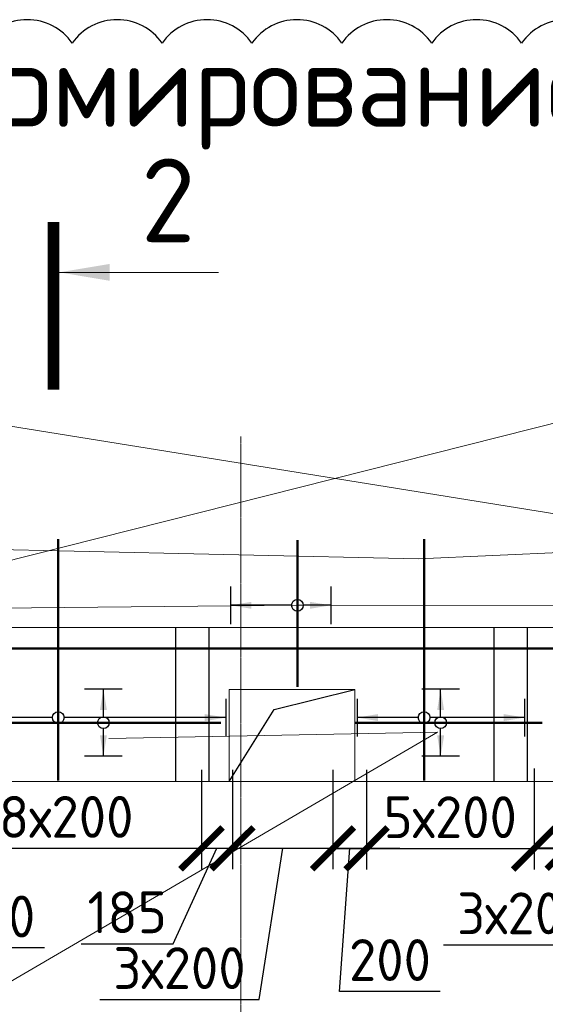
# Model space of a CAD drawing. Header units: millimetres. Extents: x 247266 to 730847, y -636031 to 10052.
# Tile 92 of 256: x 534392 to 537530, y -369996 to -364115. Entities that reach past the tile are written whole.
import ezdxf
from ezdxf import colors
from ezdxf.entities.mleader import LeaderData, LeaderLine
from ezdxf.math import Vec2, Vec3

# ---------------------------------------------------------------- set-up
doc = ezdxf.new("R2010")
doc.units = ezdxf.units.MM
doc.set_wipeout_variables(frame=1)
for name, pattern in [('______5', [1100, 800, -100, 100, -100]), ('________', [0]), ('HIDDEN2', [4.7625, 3.175, -1.5875]), ('осевая', [50.8, 31.75, -6.35, 6.35, -6.35])]:
    doc.linetypes.add(name, pattern=pattern)
for name, color, linetype, lineweight in [('Standard', 7, 'Continuous', 25), ('АрмСтер', 7, 'Continuous', 50), ('Оси', 7, '______5', 18), ('подоснова', 7, 'Continuous', 5), ('Узлы', 7, 'Continuous', 0)]:
    doc.layers.add(name, color=color, linetype=linetype, lineweight=lineweight)
doc.layers.add('Исправления', color=1, linetype='Continuous')
doc.layers.add('РАЗМЕРЫ', color=7, linetype='Continuous')
doc.styles.add('GOST-2.304_Type-B', font='GOST_Common.ttf')
doc.dimstyles.new('СПДС', dxfattribs={"dimscale": 100, "dimtxt": 2.5, "dimasz": 2.5, "dimexe": 1.25, "dimexo": 0, "dimtad": 1, "dimdec": 0, "dimtxsty": 'GOST-2.304_Type-B', "dimblk": 'ARCHTICK', "dimcen": 2.5, "dimdle": 2, "dimadec": 0, "dimazin": 2, "dimtfac": 0.75, "dimtdec": 0, "dimtmove": 1, "dimatfit": 3, "dimfxl": 1, "dimtolj": 1, "dimarcsym": 1})

# ---------------------------------------------------------------- blocks, each defined once
blk = doc.blocks.new('_ArchTick')
at = {"color": 0, "linetype": 'ByBlock', "const_width": 0.15}
blk.add_lwpolyline([(-0.5, -0.5), (0.5, 0.5)], dxfattribs=at)
blk = doc.blocks.new('*D3554')
at = {"layer": 'DEFPOINTS', "color": 0, "ltscale": 100}
for p in [(533662.3, -368713.2), (533862.3, -368761.6), (533862.3, -369064.9)]:
    blk.add_point(p, dxfattribs=at)
at = {"layer": 'РАЗМЕРЫ', "color": 0, "lineweight": -2}
for p, q in [((533662.3, -368713.2), (533662.3, -369189.9)), ((533862.3, -368761.6), (533862.3, -369189.9)), ((533462.3, -369064.9), (534062.3, -369064.9)), ((533940.6, -369659), (533762.3, -369064.9)), ((534541, -369659), (533940.6, -369659))]:
    blk.add_line(p, q, dxfattribs=at)
at = {"layer": 'РАЗМЕРЫ', "color": 0, "lineweight": -2, "ltscale": 100, "xscale": 250, "yscale": 250, "zscale": 250, "rotation": 180}
blk.add_blockref('_ArchTick', (533662.3, -369064.9), dxfattribs=at)
at = {"layer": 'РАЗМЕРЫ', "color": 0, "lineweight": -2, "ltscale": 100, "xscale": 250, "yscale": 250, "zscale": 250}
blk.add_blockref('_ArchTick', (533862.3, -369064.9), dxfattribs=at)
at = {"layer": 'РАЗМЕРЫ', "color": 0, "lineweight": 0, "ltscale": 100, "insert": (534240.8, -369471.4), "char_height": 250, "attachment_point": 5, "style": 'GOST-2.304_Type-B'}
blk.add_mtext('\\A1;200', dxfattribs=at)
blk = doc.blocks.new('*D3555')
at = {"layer": 'DEFPOINTS', "color": 0, "ltscale": 100}
for p in [(533862.3, -368595), (535478.3, -368595.3), (535478.3, -369064.2)]:
    blk.add_point(p, dxfattribs=at)
at = {"layer": 'РАЗМЕРЫ', "color": 0, "lineweight": -2}
for p, q in [((533862.3, -368595), (533862.3, -369189.2)), ((535478.3, -368595.3), (535478.3, -369189.2)), ((533662.3, -369064.2), (535678.3, -369064.2))]:
    blk.add_line(p, q, dxfattribs=at)
at = {"layer": 'РАЗМЕРЫ', "color": 0, "lineweight": -2, "ltscale": 100, "xscale": 250, "yscale": 250, "zscale": 250, "rotation": 180}
blk.add_blockref('_ArchTick', (533862.3, -369064.2), dxfattribs=at)
at = {"layer": 'РАЗМЕРЫ', "color": 0, "lineweight": -2, "ltscale": 100, "xscale": 250, "yscale": 250, "zscale": 250}
blk.add_blockref('_ArchTick', (535478.3, -369064.2), dxfattribs=at)
at = {"layer": 'РАЗМЕРЫ', "color": 0, "lineweight": 0, "ltscale": 100, "insert": (534670.3, -368876.6), "char_height": 250, "attachment_point": 5, "style": 'GOST-2.304_Type-B'}
blk.add_mtext('\\A1;8х200', dxfattribs=at)
blk = doc.blocks.new('*D3556')
at = {"layer": 'DEFPOINTS', "color": 0, "ltscale": 100}
for p in [(535662.3, -368595), (535477.4, -368732.5), (535662.3, -369064.2)]:
    blk.add_point(p, dxfattribs=at)
at = {"layer": 'РАЗМЕРЫ', "color": 0, "lineweight": -2}
for p, q in [((535662.3, -368595), (535662.3, -369189.2)), ((535477.4, -368732.5), (535477.4, -369189.2)), ((535277.4, -369064.2), (535862.3, -369064.2)), ((535308.9, -369633.8), (535569.9, -369064.2)), ((534758.5, -369633.8), (535308.9, -369633.8))]:
    blk.add_line(p, q, dxfattribs=at)
at = {"layer": 'РАЗМЕРЫ', "color": 0, "lineweight": -2, "ltscale": 100, "xscale": 250, "yscale": 250, "zscale": 250, "rotation": 180}
blk.add_blockref('_ArchTick', (535477.4, -369064.2), dxfattribs=at)
at = {"layer": 'РАЗМЕРЫ', "color": 0, "lineweight": -2, "ltscale": 100, "xscale": 250, "yscale": 250, "zscale": 250}
blk.add_blockref('_ArchTick', (535662.3, -369064.2), dxfattribs=at)
at = {"layer": 'РАЗМЕРЫ', "color": 0, "lineweight": 0, "ltscale": 100, "insert": (535033.7, -369446.2), "char_height": 250, "attachment_point": 5, "style": 'GOST-2.304_Type-B'}
blk.add_mtext('\\A1;185', dxfattribs=at)
blk = doc.blocks.new('*D3557')
at = {"layer": 'DEFPOINTS', "color": 0, "ltscale": 100}
for p in [(536262.3, -368595), (535662.3, -368704.7), (536262.3, -369064.2)]:
    blk.add_point(p, dxfattribs=at)
at = {"layer": 'РАЗМЕРЫ', "color": 0, "lineweight": -2}
for p, q in [((536262.3, -368595), (536262.3, -369189.2)), ((535662.3, -368704.7), (535662.3, -369189.2)), ((535462.3, -369064.2), (536462.3, -369064.2)), ((535821.4, -369967.3), (535962.3, -369064.2)), ((534870.6, -369967.3), (535821.4, -369967.3))]:
    blk.add_line(p, q, dxfattribs=at)
at = {"layer": 'РАЗМЕРЫ', "color": 0, "lineweight": -2, "ltscale": 100, "xscale": 250, "yscale": 250, "zscale": 250, "rotation": 180}
blk.add_blockref('_ArchTick', (535662.3, -369064.2), dxfattribs=at)
at = {"layer": 'РАЗМЕРЫ', "color": 0, "lineweight": -2, "ltscale": 100, "xscale": 250, "yscale": 250, "zscale": 250}
blk.add_blockref('_ArchTick', (536262.3, -369064.2), dxfattribs=at)
at = {"layer": 'РАЗМЕРЫ', "color": 0, "lineweight": 0, "ltscale": 100, "insert": (535346, -369779.7), "char_height": 250, "attachment_point": 5, "style": 'GOST-2.304_Type-B'}
blk.add_mtext('\\A1;3х200', dxfattribs=at)
blk = doc.blocks.new('*D3558')
at = {"layer": 'DEFPOINTS', "color": 0, "ltscale": 100}
for p in [(536462.3, -368595), (536262.3, -368682.7), (536462.3, -369064.2)]:
    blk.add_point(p, dxfattribs=at)
at = {"layer": 'РАЗМЕРЫ', "color": 0, "lineweight": -2}
for p, q in [((536462.3, -368595), (536462.3, -369189.2)), ((536262.3, -368682.7), (536262.3, -369189.2)), ((536062.3, -369064.2), (536662.3, -369064.2)), ((536302.2, -369919.1), (536362.3, -369064.2)), ((536902.7, -369919.1), (536302.2, -369919.1))]:
    blk.add_line(p, q, dxfattribs=at)
at = {"layer": 'РАЗМЕРЫ', "color": 0, "lineweight": -2, "ltscale": 100, "xscale": 250, "yscale": 250, "zscale": 250, "rotation": 180}
blk.add_blockref('_ArchTick', (536262.3, -369064.2), dxfattribs=at)
at = {"layer": 'РАЗМЕРЫ', "color": 0, "lineweight": -2, "ltscale": 100, "xscale": 250, "yscale": 250, "zscale": 250}
blk.add_blockref('_ArchTick', (536462.3, -369064.2), dxfattribs=at)
at = {"layer": 'РАЗМЕРЫ', "color": 0, "lineweight": 0, "ltscale": 100, "insert": (536602.5, -369731.5), "char_height": 250, "attachment_point": 5, "style": 'GOST-2.304_Type-B'}
blk.add_mtext('\\A1;200', dxfattribs=at)
blk = doc.blocks.new('*D3559')
at = {"layer": 'DEFPOINTS', "color": 0, "ltscale": 100}
for p in [(537462.3, -368587), (536462.3, -368703.6), (537462.3, -369065.9)]:
    blk.add_point(p, dxfattribs=at)
at = {"layer": 'РАЗМЕРЫ', "color": 0, "lineweight": -2}
for p, q in [((537462.3, -368587), (537462.3, -369190.9)), ((536462.3, -368703.6), (536462.3, -369190.9)), ((536262.3, -369065.9), (537662.3, -369065.9))]:
    blk.add_line(p, q, dxfattribs=at)
at = {"layer": 'РАЗМЕРЫ', "color": 0, "lineweight": -2, "ltscale": 100, "xscale": 250, "yscale": 250, "zscale": 250, "rotation": 180}
blk.add_blockref('_ArchTick', (536462.3, -369065.9), dxfattribs=at)
at = {"layer": 'РАЗМЕРЫ', "color": 0, "lineweight": -2, "ltscale": 100, "xscale": 250, "yscale": 250, "zscale": 250}
blk.add_blockref('_ArchTick', (537462.3, -369065.9), dxfattribs=at)
at = {"layer": 'РАЗМЕРЫ', "color": 0, "lineweight": 0, "ltscale": 100, "insert": (536962.3, -368878.3), "char_height": 250, "attachment_point": 5, "style": 'GOST-2.304_Type-B'}
blk.add_mtext('\\A1;5х200', dxfattribs=at)
blk = doc.blocks.new('*D3560')
at = {"layer": 'DEFPOINTS', "color": 0, "ltscale": 100}
for p in [(537662.3, -368595), (538262.3, -368595), (538262.3, -369062.1)]:
    blk.add_point(p, dxfattribs=at)
at = {"layer": 'РАЗМЕРЫ', "color": 0, "lineweight": -2}
for p, q in [((537662.3, -368595), (537662.3, -369187.1)), ((538262.3, -368595), (538262.3, -369187.1)), ((537462.3, -369062.1), (538462.3, -369062.1)), ((537873.6, -369640.1), (537962.3, -369062.1)), ((536922.8, -369640.1), (537873.6, -369640.1))]:
    blk.add_line(p, q, dxfattribs=at)
at = {"layer": 'РАЗМЕРЫ', "color": 0, "lineweight": -2, "ltscale": 100, "xscale": 250, "yscale": 250, "zscale": 250, "rotation": 180}
blk.add_blockref('_ArchTick', (537662.3, -369062.1), dxfattribs=at)
at = {"layer": 'РАЗМЕРЫ', "color": 0, "lineweight": -2, "ltscale": 100, "xscale": 250, "yscale": 250, "zscale": 250}
blk.add_blockref('_ArchTick', (538262.3, -369062.1), dxfattribs=at)
at = {"layer": 'РАЗМЕРЫ', "color": 0, "lineweight": 0, "ltscale": 100, "insert": (537398.2, -369452.5), "char_height": 250, "attachment_point": 5, "style": 'GOST-2.304_Type-B'}
blk.add_mtext('\\A1;3х200', dxfattribs=at)
blk = doc.blocks.new('*U3108')
at = {"layer": 'РАЗМЕРЫ'}
for p, q in [((112.5, 800), (-112.5, 800)), ((112.5, -1000), (-112.5, -1000))]:
    blk.add_line(p, q, dxfattribs=at)
at = {"layer": 'РАЗМЕРЫ', "ltscale": 15}
blk.add_line((0, -1000), (0, 800), dxfattribs=at)
at = {"layer": 'РАЗМЕРЫ'}
for points in [[(0, 800), (20.9, 674.8), (-20.9, 674.8)], [(0, -1000), (20.9, -874.8), (-20.9, -874.8)]]:
    blk.add_solid(points, dxfattribs=at)
at = {"linetype": 'Continuous', "lineweight": 0}
blk.add_wipeout([(35, 0), (28.3, 20.6), (10.8, 33.3), (-10.8, 33.3), (-28.3, 20.6), (-35, 0), (-28.3, -20.6), (-10.8, -33.3), (10.8, -33.3), (28.3, -20.6)], dxfattribs=at)
at = {"color": 0, "linetype": 'ByBlock', "lineweight": -2, "ltscale": 100}
blk.add_line((-375.3, 0), (1064.7, 0), dxfattribs=at)
at = {"layer": 'РАЗМЕРЫ'}
blk.add_circle((0, 0), 35, dxfattribs=at)
blk = doc.blocks.new('*U3105')
at = {"layer": 'РАЗМЕРЫ'}
for p, q in [((112.5, 400), (-112.5, 400)), ((112.5, -600), (-112.5, -600))]:
    blk.add_line(p, q, dxfattribs=at)
at = {"layer": 'РАЗМЕРЫ', "ltscale": 15}
blk.add_line((0, -600), (0, 400), dxfattribs=at)
at = {"layer": 'РАЗМЕРЫ'}
for points in [[(0, 400), (20.9, 274.8), (-20.9, 274.8)], [(0, -600), (20.9, -474.8), (-20.9, -474.8)]]:
    blk.add_solid(points, dxfattribs=at)
at = {"linetype": 'Continuous', "lineweight": 0}
blk.add_wipeout([(35, 0), (28.3, 20.6), (10.8, 33.3), (-10.8, 33.3), (-28.3, 20.6), (-35, 0), (-28.3, -20.6), (-10.8, -33.3), (10.8, -33.3), (28.3, -20.6)], dxfattribs=at)
at = {"color": 0, "linetype": 'ByBlock', "lineweight": -2, "ltscale": 100}
blk.add_line((-375.3, 0), (1064.7, 0), dxfattribs=at)
at = {"layer": 'РАЗМЕРЫ'}
blk.add_circle((0, 0), 35, dxfattribs=at)
blk = doc.blocks.new('*U3639')
at = {"layer": 'РАЗМЕРЫ'}
for p, q in [((112.5, 400), (-112.5, 400)), ((112.5, -200), (-112.5, -200))]:
    blk.add_line(p, q, dxfattribs=at)
at = {"layer": 'РАЗМЕРЫ', "ltscale": 15}
blk.add_line((0, -200), (0, 400), dxfattribs=at)
at = {"layer": 'РАЗМЕРЫ'}
for points in [[(0, 400), (20.9, 274.8), (-20.9, 274.8)], [(0, -200), (20.9, -74.8), (-20.9, -74.8)]]:
    blk.add_solid(points, dxfattribs=at)
at = {"linetype": 'Continuous', "lineweight": 0}
blk.add_wipeout([(35, 0), (28.3, 20.6), (10.8, 33.3), (-10.8, 33.3), (-28.3, 20.6), (-35, 0), (-28.3, -20.6), (-10.8, -33.3), (10.8, -33.3), (28.3, -20.6)], dxfattribs=at)
at = {"color": 0, "linetype": 'ByBlock', "lineweight": -2, "ltscale": 100}
blk.add_line((-486.6, 0), (388.4, 0), dxfattribs=at)
at = {"layer": 'РАЗМЕРЫ'}
blk.add_circle((0, 0), 35, dxfattribs=at)
blk = doc.blocks.new('*U3113')
at = {"color": 0, "linetype": 'ByBlock', "lineweight": -2, "ltscale": 100}
blk.add_line((-3817, 0), (10083, 0), dxfattribs=at)
blk = doc.blocks.new('*U3643')
at = {"layer": 'РАЗМЕРЫ'}
for p, q in [((112.5, 200), (-112.5, 200)), ((112.5, -200), (-112.5, -200))]:
    blk.add_line(p, q, dxfattribs=at)
at = {"layer": 'РАЗМЕРЫ', "ltscale": 15}
blk.add_line((0, -200), (0, 200), dxfattribs=at)
at = {"layer": 'РАЗМЕРЫ'}
for points in [[(0, 200), (20.9, 74.8), (-20.9, 74.8)], [(0, -200), (20.9, -74.8), (-20.9, -74.8)]]:
    blk.add_solid(points, dxfattribs=at)
at = {"linetype": 'Continuous', "lineweight": 0}
blk.add_wipeout([(35, 0), (28.3, 20.6), (10.8, 33.3), (-10.8, 33.3), (-28.3, 20.6), (-35, 0), (-28.3, -20.6), (-10.8, -33.3), (10.8, -33.3), (28.3, -20.6)], dxfattribs=at)
at = {"color": 0, "linetype": 'ByBlock', "lineweight": -2, "ltscale": 100}
blk.add_line((-1043.4, 0), (701.6, 0), dxfattribs=at)
at = {"layer": 'РАЗМЕРЫ'}
blk.add_circle((0, 0), 35, dxfattribs=at)
blk = doc.blocks.new('*U3644')
at = {"layer": 'РАЗМЕРЫ'}
for p, q in [((112.5, 200), (-112.5, 200)), ((112.5, -200), (-112.5, -200))]:
    blk.add_line(p, q, dxfattribs=at)
at = {"layer": 'РАЗМЕРЫ', "ltscale": 15}
blk.add_line((0, -200), (0, 200), dxfattribs=at)
at = {"layer": 'РАЗМЕРЫ'}
for points in [[(0, 200), (20.9, 74.8), (-20.9, 74.8)], [(0, -200), (20.9, -74.8), (-20.9, -74.8)]]:
    blk.add_solid(points, dxfattribs=at)
at = {"linetype": 'Continuous', "lineweight": 0}
blk.add_wipeout([(35, 0), (28.3, 20.6), (10.8, 33.3), (-10.8, 33.3), (-28.3, 20.6), (-35, 0), (-28.3, -20.6), (-10.8, -33.3), (10.8, -33.3), (28.3, -20.6)], dxfattribs=at)
at = {"color": 0, "linetype": 'ByBlock', "lineweight": -2, "ltscale": 100}
blk.add_line((-513.4, 0), (606.6, 0), dxfattribs=at)
at = {"layer": 'РАЗМЕРЫ'}
blk.add_circle((0, 0), 35, dxfattribs=at)
blk = doc.blocks.new('_None')

msp = doc.modelspace()

# ---------------------------------------------------------------- linework, layer by layer
at = {"linetype": 'HIDDEN2', "transparency": 33554687}
for p, q in [((535322.33, -367745.23, 3100), (535322.33, -368665.23, 3100)), ((535522.33, -368665.23, 3100), (535522.33, -367745.23, 3100)), ((537222.33, -367745.23, 3100), (537222.33, -368665.23, 3100)), ((537422.33, -368665.23, 3100), (537422.33, -367745.23, 3100))]:
    msp.add_line(p, q, dxfattribs=at)
at = {"layer": 'Standard', "linetype": '________', "lineweight": 0, "transparency": 33554687}
for p, q in [((532362.33, -367745.23, 3100), (539312.33, -367745.23, 3100)), ((539312.33, -367745.23, 3100), (532362.33, -367745.23, 3100)), ((535532.33, -367745.23, 3100), (537222.33, -367745.23, 3100)), ((538917.33, -368665.23, 3100), (532562.33, -368665.23, 3100)), ((536007.33, -368665.23, 3100), (535187.33, -368665.23, 3100)), ((537897.33, -368665.23, 3100), (537007.33, -368665.23, 3100))]:
    msp.add_line(p, q, dxfattribs=at)
at = {"layer": 'Standard', "linetype": '________', "lineweight": 0, "transparency": 33554687, "elevation": 3100}
msp.add_lwpolyline([(535641.85, -368115.23), (536391.79, -368115.23), (536391.79, -368665.23), (535641.85, -368665.23)], close=True, dxfattribs=at)
at = {"layer": 'Исправления', "elevation": 3100}
msp.add_lwpolyline([(537924.51, -364254.59, 0.5205671), (537388.08, -364254.59, 0.5205671), (536851.65, -364254.59, 0.5205671), (536315.23, -364254.59, 0.5205671), (535778.8, -364254.59, 0.5205671), (535242.37, -364254.59, 0.5205671), (534705.94, -364254.59, 0.5205671), (534169.51, -364254.59, 0.5205671), (533633.08, -364254.59, 0.5205671), (533096.65, -364254.59, 0.5205671), (532560.22, -364254.59, 0.5205671), (532023.79, -364254.59, 0.5205671), (531487.37, -364254.59, 0.5205671), (530950.94, -364254.59, 0.5205671)], format="xyb", dxfattribs=at)
at = {"layer": 'Оси', "linetype": 'осевая', "lineweight": 0, "ltscale": 0.3, "transparency": 33554687}
msp.add_line((535712.33, -371579.24, 3100), (535712.33, -366604.63, 3100), dxfattribs=at)
at = {"layer": 'РАЗМЕРЫ', "elevation": 3100}
msp.add_lwpolyline([(535641.85, -368665.23), (535910.64, -368234.8), (536391.79, -368115.23)], dxfattribs=at)
at = {"layer": 'Узлы', "linetype": 'Continuous', "lineweight": 0}
msp.add_line((534628.67, -365624.01, 3500), (535578.67, -365624.01, 3500), dxfattribs=at)
at = {"layer": 'Узлы', "linetype": 'Continuous', "lineweight": 0, "const_width": 70, "elevation": 3500}
msp.add_lwpolyline([(534593.67, -365324.01), (534593.67, -366324.01)], dxfattribs=at)
at = {"layer": 'Узлы', "linetype": 'Continuous', "lineweight": 0}
msp.add_solid([(534628.67, -365624.01, 3500), (534929.12, -365674.29, 3500), (534929.12, -365573.74, 3500)], dxfattribs=at)

# ---------------------------------------------------------------- texts
at = {"layer": 'РАЗМЕРЫ', "insert": (535230.19, -364572.55, 3100), "char_height": 500, "attachment_point": 5, "style": 'GOST-2.304_Type-B'}
msp.add_mtext_dynamic_manual_height_columns('а-а (армирование)', width=6973.3337, gutter_width=625, heights=[0], dxfattribs=at)
at = {"layer": 'Узлы', "linetype": 'Continuous', "lineweight": 0, "insert": (535278.67, -365194.01, 3500), "char_height": 500, "attachment_point": 5, "style": 'GOST-2.304_Type-B'}
msp.add_mtext_dynamic_manual_height_columns('2', width=723.8798, gutter_width=25, heights=[0], dxfattribs=at)

# ---------------------------------------------------------------- dimensions: what is measured, and where the dimension line sits
at = {"layer": 'РАЗМЕРЫ', "lineweight": 0}
for base, p1, p2, text, picture, middle in [((535478.33, -369064.24, 3100), (533862.33, -368594.97, 2900), (535478.33, -368595.31, 2900), '8х200', '*D3555', (534670.33, -368876.62, 3100)), ((537462.33, -369065.91, 3100), (536462.33, -368703.6, 3100), (537462.33, -368586.97, 2900), '5х200', '*D3559', (536962.33, -368878.28, 3100))]:
    dim = msp.add_linear_dim(base=base, p1=p1, p2=p2, text=text, dimstyle='СПДС', dxfattribs=at)
    dim.commit()
    dim.dimension.update_dxf_attribs({"geometry": picture, "text_midpoint": middle})
for base, p1, p2, picture, middle in [((535662.33, -369064.24, 3100), (535477.38, -368732.5, 3100), (535662.33, -368594.97, 2900), '*D3556', (535246.38, -369633.83, 3100)), ((536462.33, -369064.24, 3100), (536262.33, -368682.7, 3100), (536462.33, -368594.97, 2900), '*D3558', (536364.73, -369919.12, 3100))]:
    dim = msp.add_linear_dim(base=base, p1=p1, p2=p2, dimstyle='СПДС', dxfattribs=at)
    dim.commit()
    dim.dimension.update_dxf_attribs({"geometry": picture, "text_midpoint": middle, "dimtype": 160})
for base, p1, p2, picture, middle in [((536262.33, -369064.24, 3100), (535662.33, -368704.65, 3100), (536262.33, -368594.97, 2900), '*D3557', (535758.9, -369967.28, 3100)), ((538262.33, -369062.12, 3100), (537662.33, -368594.97, 2900), (538262.33, -368594.97, 2900), '*D3560', (537811.1, -369640.09, 3100))]:
    dim = msp.add_linear_dim(base=base, p1=p1, p2=p2, text='3х200', dimstyle='СПДС', dxfattribs=at)
    dim.commit()
    dim.dimension.update_dxf_attribs({"geometry": picture, "text_midpoint": middle, "dimtype": 160})
dim = msp.add_linear_dim(base=(533862.33, -369064.92, 3100), p1=(533662.33, -368713.21, 3100), p2=(533862.33, -368761.58, 3100), dimstyle='СПДС', dxfattribs=at)
dim.commit()
dim.dimension.update_dxf_attribs({"geometry": '*D3554', "text_midpoint": (534003.07, -369471.42, 3100)})

# ---------------------------------------------------------------- next in the draw order: block references
at = {"layer": 'АрмСтер', "ltscale": 15, "rotation": 90}
for name, p in [('*U3108', (534622.32, -368283.31, 3100)), ('*U3105', (536806.23, -368283.31, 3100))]:
    msp.add_blockref(name, p, dxfattribs=at)

# ---------------------------------------------------------------- next in the draw order: block references
msp.add_blockref('*U3639', (536050.04, -367612.78, 3100), dxfattribs=at)
at = {"layer": 'АрмСтер', "ltscale": 15}
for name, p in [('*U3643', (534892.08, -368313.87, 3100)), ('*U3644', (536905.03, -368313.87, 3100))]:
    msp.add_blockref(name, p, dxfattribs=at)

# ---------------------------------------------------------------- next in the draw order: block references
at = {"layer": 'АрмСтер', "ltscale": 15, "xscale": 0.5, "yscale": 0.5, "zscale": 0.5}
msp.add_blockref('*U3113', (534271.7, -367871.12, 3100), dxfattribs=at)

# ---------------------------------------------------------------- next in the draw order: leaders
at = {"layer": 'подоснова'}
ml = msp.add_multileader_mtext('Standard', dxfattribs=at)
ml.set_content('Х5 (14шт)', color=256, style='GOST-2.304_Type-B')
ml.set_leader_properties(color=256, linetype='ByLayer', lineweight=15)
ml.set_arrow_properties(name='NONE')
ml.build(insert=Vec2(0, 0))
ml.multileader.update_dxf_attribs({"text_left_attachment_type": 6, "text_right_attachment_type": 6, "dogleg_length": 10, "arrow_head_size": 18})
ctx = ml.context
ctx.base_point, ctx.char_height, ctx.arrow_head_size, ctx.landing_gap_size, ctx.plane_origin = Vec3(538323.39, -366315.57, 3100), 250, 18, 20, Vec3(535206.85, -362940.39, 3100)
ctx.left_attachment, ctx.right_attachment, ctx.text_align_type = 6, 6, 1
notes = []
notes.append((ctx, [(0, (1, 1, 0), (538312.74, -366340.59, 3100), (1, 0), 10, [(2, [(537956.53, -367615.25, 3100), (536050.04, -367612.78, 3100), (533167.3, -367640.47, 3100)], 0, [])])]))
ctx.mtext.insert, ctx.mtext.alignment, ctx.mtext.flow_direction = Vec3(539048.69, -366015.57, 3100), 2, 5
ml = msp.add_multileader_mtext('Standard', dxfattribs=at)
ml.set_content('1  (2х3шт)', color=256, style='GOST-2.304_Type-B')
ml.set_leader_properties(color=256, linetype='ByLayer', lineweight=15)
ml.set_arrow_properties(name='NONE')
ml.build(insert=Vec2(0, 0))
ml.multileader.update_dxf_attribs({"text_left_attachment_type": 6, "text_right_attachment_type": 6, "dogleg_length": 10, "arrow_head_size": 18})
ctx = ml.context
ctx.base_point, ctx.char_height, ctx.arrow_head_size, ctx.landing_gap_size, ctx.plane_origin = Vec3(532608.4, -369985.28, 3100), 250, 18, 20, Vec3(531566.15, -364196.12, 3100)
ctx.left_attachment, ctx.right_attachment, ctx.text_align_type = 6, 6, 1
notes.append((ctx, [(1, (1, 1, 0), (534080.21, -370010.31, 3100), (-1, 0), 10, [(1, [(534923.71, -368408.44, 3100), (536885.49, -368371.26, 3100)], 0, [])])]))
ctx.mtext.insert, ctx.mtext.alignment, ctx.mtext.flow_direction = Vec3(533339, -369685.28, 3100), 2, 5
for ctx, leaders in notes:
    for number, flags, end, landing, length, lines in leaders:
        leader = LeaderData()
        leader.index, (leader.has_last_leader_line, leader.has_dogleg_vector, leader.attachment_direction) = number, flags
        leader.last_leader_point, leader.dogleg_vector, leader.dogleg_length = Vec3(end), Vec3(landing), length
        for number, points, colour, breaks in lines:
            line = LeaderLine()
            line.index, line.vertices, line.color, line.breaks = number, Vec3.list(points), colors.encode_raw_color(colour), breaks
            leader.lines.append(line)
        ctx.leaders.append(leader)

# ---------------------------------------------------------------- next in the draw order: leaders
ml = msp.add_multileader_mtext('Standard', dxfattribs=at)
ml.set_content('выпуски из\\P стен нижележащего этажа', color=256, style='GOST-2.304_Type-B')
ml.set_leader_properties(color=256, linetype='ByLayer', lineweight=15)
ml.set_arrow_properties(name='NONE')
ml.build(insert=Vec2(0, 0))
ml.multileader.update_dxf_attribs({"text_left_attachment_type": 6, "text_right_attachment_type": 6, "dogleg_length": 10, "arrow_head_size": 18})
ctx = ml.context
ctx.base_point, ctx.char_height, ctx.arrow_head_size, ctx.landing_gap_size, ctx.plane_origin = Vec3(528303.32, -366269.42, 3100), 250, 18, 20, Vec3(527876.8, -363436.76, 3100)
ctx.left_attachment, ctx.right_attachment, ctx.text_align_type = 6, 6, 1
notes = []
notes.append((ctx, [(1, (1, 1, 0), (532637.13, -366269.42, 3100), (-1, 0), 10, [(3, [(532557.06, -367242, 3100), (534628.78, -367287.2, 3100), (536772.4, -367335.91, 3100), (538704.3, -367247.79, 3100)], 0, [])])]))
ctx.mtext.insert, ctx.mtext.alignment, ctx.mtext.flow_direction = Vec3(530464.23, -365969.42, 3100), 2, 5
for ctx, leaders in notes:
    for number, flags, end, landing, length, lines in leaders:
        leader = LeaderData()
        leader.index, (leader.has_last_leader_line, leader.has_dogleg_vector, leader.attachment_direction) = number, flags
        leader.last_leader_point, leader.dogleg_vector, leader.dogleg_length = Vec3(end), Vec3(landing), length
        for number, points, colour, breaks in lines:
            line = LeaderLine()
            line.index, line.vertices, line.color, line.breaks = number, Vec3.list(points), colors.encode_raw_color(colour), breaks
            leader.lines.append(line)
        ctx.leaders.append(leader)

doc.saveas('drawing.dxf')
